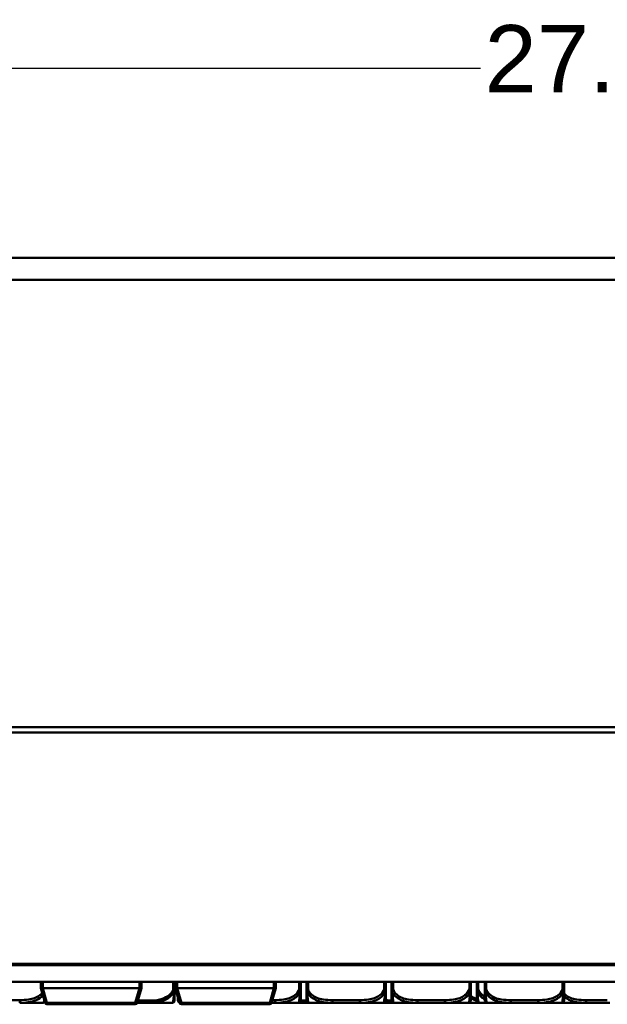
# Model space of a CAD drawing. Header units: inches. Extents: x 9.4 to 55.3, y 0.3 to 33.1.
# Tile 112 of 173: x 22.1 to 26.4, y 25.8 to 33.1. Entities that reach past the tile are written whole.
import ezdxf

# ---------------------------------------------------------------- set-up
doc = ezdxf.new("R2010")
doc.units = ezdxf.units.IN
doc.header["$MEASUREMENT"] = 0
for name, color, linetype, lineweight in [('Dimensions(ANSI)', 7, 'Continuous', 25), ('Visible Edges(ANSI)', 7, 'Continuous', 50), ('Visible Tangent Edges(ANSI)', 7, 'Continuous', 50)]:
    doc.layers.add(name, color=color, linetype=linetype, lineweight=lineweight)
doc.styles.add('Copy of DEFAULT-ANSI', font='arial.ttf')
doc.dimstyles.new('Copy of DEFAULT-ANSI-06', dxfattribs={"dimtxt": 0.5, "dimasz": 0.098425, "dimexe": 0.125, "dimexo": 0.0625, "dimgap": 0.031496, "dimtad": 0, "dimtih": 1, "dimtoh": 1, "dimrnd": 1e-08, "dimzin": 0, "dimdsep": 46, "dimtxsty": 'Copy of DEFAULT-ANSI', "dimcen": 0.09, "dimdle": 0.393701, "dimclrd": 179, "dimclre": 179, "dimclrt": 179, "dimadec": 0, "dimazin": 0, "dimtfac": 1, "dimtofl": 0, "dimtmove": 0, "dimatfit": 3, "dimfxl": 1, "dimtolj": 1, "dimtzin": 0, "dimlwd": 25, "dimlwe": 25, "dimarcsym": 0})

# ---------------------------------------------------------------- blocks, each defined once
blk = doc.blocks.new('*D8')
at = {"layer": 'Defpoints', "color": 0, "linetype": 'Continuous'}
for p in [(41.4726, 32.715), (13.9726, 31.1402), (41.4726, 31.1402)]:
    blk.add_point(p, dxfattribs=at)
at = {"layer": 'Dimensions(ANSI)', "color": 179, "linetype": 'Continuous', "lineweight": 25}
for p, q in [((13.9726, 31.2027), (13.9726, 32.84)), ((41.4726, 31.2027), (41.4726, 32.84)), ((14.071, 32.715), (25.4907, 32.715)), ((41.3742, 32.715), (29.9544, 32.715))]:
    blk.add_line(p, q, dxfattribs=at)
at = {"layer": 'Dimensions(ANSI)', "color": 179, "linetype": 'Continuous'}
for points in [[(14.071, 32.7314), (14.071, 32.6986), (13.9726, 32.715)], [(41.3742, 32.7314), (41.3742, 32.6986), (41.4726, 32.715)]]:
    blk.add_solid(points, dxfattribs=at)
at = {"layer": 'Dimensions(ANSI)', "color": 179, "linetype": 'Continuous', "lineweight": 25, "insert": (25.5222, 33.0354), "char_height": 0.5, "attachment_point": 1, "style": 'Copy of DEFAULT-ANSI'}
blk.add_mtext('\\A1;27.50 [698.50]', dxfattribs=at)

msp = doc.modelspace()

# ---------------------------------------------------------------- linework, layer by layer
at = {"layer": 'Visible Edges(ANSI)'}
for p, q in [((13.9726, 31.3053), (41.4726, 31.3053)), ((13.6744, 26.0451), (41.7708, 26.0451)), ((41.4726, 26.0552), (13.9726, 26.0552)), ((41.4726, 26.0546), (13.9726, 26.0546)), ((41.7708, 25.9201), (13.6744, 25.9201)), ((22.2226, 25.8721), (22.2226, 25.9201)), ((22.2226, 25.872), (22.2226, 25.8721)), ((22.2226, 25.872), (22.2545, 25.7639)), ((22.9556, 25.8721), (22.2376, 25.8721)), ((22.9388, 25.7639), (22.9706, 25.872)), ((22.9706, 25.8721), (22.9706, 25.9201)), ((22.9706, 25.8721), (22.9706, 25.872)), ((23.2176, 25.8604), (23.2176, 25.9201)), ((23.2176, 25.8551), (23.2276, 25.8551)), ((23.2226, 25.8721), (23.2226, 25.9201)), ((23.2226, 25.872), (23.2226, 25.8721)), ((23.2226, 25.872), (23.2545, 25.7639)), ((23.9556, 25.8721), (23.2376, 25.8721)), ((23.9388, 25.7639), (23.9706, 25.872)), ((23.9706, 25.8721), (23.9706, 25.9201)), ((23.9706, 25.8721), (23.9706, 25.872)), ((24.1559, 25.8657), (24.1559, 25.9201)), ((24.1979, 25.9201), (24.1979, 25.8657)), ((24.7884, 25.8657), (24.7884, 25.9201)), ((24.8304, 25.9201), (24.8304, 25.8657)), ((25.421, 25.8657), (25.421, 25.9201)), ((25.4634, 25.9201), (25.4634, 25.8657)), ((25.523, 25.9201), (25.523, 25.8657)), ((25.5231, 25.9201), (25.5231, 25.8657)), ((26.1136, 25.8657), (26.1136, 25.9201)), ((22.0658, 25.7646), (22.2403, 25.7646)), ((22.2688, 25.7531), (22.9244, 25.7531)), ((22.9578, 25.7646), (23.027, 25.7646)), ((23.027, 25.7646), (23.2019, 25.7646)), ((23.2688, 25.7531), (23.9244, 25.7531)), ((23.939, 25.7646), (23.9618, 25.7646)), ((23.9618, 25.7646), (24.1362, 25.7646)), ((24.1362, 25.7646), (24.1431, 25.7646)), ((24.1431, 25.7646), (24.2123, 25.7646)), ((24.2176, 25.7646), (24.392, 25.7646)), ((24.392, 25.7646), (24.5943, 25.7646)), ((24.5943, 25.7646), (24.7687, 25.7646)), ((24.7687, 25.7646), (24.8501, 25.7646)), ((24.8501, 25.7646), (25.0246, 25.7646)), ((25.0246, 25.7646), (25.2269, 25.7646)), ((25.2269, 25.7646), (25.4013, 25.7646)), ((25.4013, 25.7646), (25.4831, 25.7646)), ((25.4831, 25.7646), (25.5427, 25.7646)), ((25.5427, 25.7646), (25.7172, 25.7646)), ((25.7172, 25.7646), (25.9195, 25.7646)), ((25.9195, 25.7646), (26.0939, 25.7646)), ((26.1021, 25.7646), (26.2766, 25.7646)), ((26.2766, 25.7646), (26.4543, 25.7646))]:
    msp.add_line(p, q, dxfattribs=at)
for centre, radius, start, end in [((23.2019, 25.7803), 0.0157, 270, 0), ((23.2583, 25.7803), 0.0157, 180, 254.35639), ((24.1362, 25.7843), 0.0197, 270, 0), ((24.2176, 25.7843), 0.0197, 180, 270), ((24.7687, 25.7843), 0.0197, 270, 0), ((24.8501, 25.7843), 0.0197, 180, 270), ((25.4013, 25.7843), 0.0197, 270, 0), ((25.4831, 25.7843), 0.0197, 180, 270), ((25.5427, 25.7843), 0.0197, 180, 270), ((25.5427, 25.7843), 0.0197, 180, 270), ((26.0939, 25.7843), 0.0197, 270, 0), ((26.0939, 25.7843), 0.0197, 270.08732, 0), ((22.2403, 25.7843), 0.0197, 270, 309.88981), ((22.2688, 25.7681), 0.015, 196.38954, 270), ((22.9244, 25.7681), 0.015, 270, 343.61046), ((23.2688, 25.7681), 0.015, 196.38954, 270), ((23.9244, 25.7681), 0.015, 270, 343.61046), ((26.1021, 25.7843), 0.0197, 257.94675, 270)]:
    msp.add_arc(centre, radius, start, end, dxfattribs=at)
for centre, start_param, end_param in [((22.2376, 25.8126), 0, 0.029054), ((22.9556, 25.8126), 6.254131, 6.283185), ((23.2376, 25.8126), 0, 0.029054), ((23.9556, 25.8126), 6.254131, 6.283185)]:
    msp.add_ellipse(centre, major_axis=(0, 0.0595), ratio=0.252101, start_param=start_param, end_param=end_param, dxfattribs=at)
for points, knots in [([(22.2226, 25.872), (22.2227, 25.8718), (22.2234, 25.8715), (22.2246, 25.8714), (22.2251, 25.8714), (22.2258, 25.8713), (22.2263, 25.8713), (22.2273, 25.8713), (22.2281, 25.8713), (22.2301, 25.8714), (22.2318, 25.8715), (22.2345, 25.8718), (22.2358, 25.8719), (22.2372, 25.8721)], [-0.47517162, -0.47517162, -0.47517162, -0.47517162, -0.4593497, -0.4593497, -0.45391807, -0.45391807, -0.44954667, -0.44954667, -0.44251629, -0.44251629, -0.43082103, -0.43082103, -0.42105754, -0.42105754, -0.42105754, -0.42105754]), ([(22.9561, 25.8721), (22.9574, 25.8719), (22.9588, 25.8718), (22.9615, 25.8715), (22.9631, 25.8714), (22.9651, 25.8713), (22.966, 25.8713), (22.967, 25.8713), (22.9674, 25.8713), (22.9682, 25.8714), (22.9686, 25.8714), (22.9699, 25.8715), (22.9705, 25.8718), (22.9706, 25.872)], [-0.08937412, -0.08937412, -0.08937412, -0.08937412, -0.07961062, -0.07961062, -0.06791536, -0.06791536, -0.06088498, -0.06088498, -0.05651358, -0.05651358, -0.05108195, -0.05108195, -0.03526003, -0.03526003, -0.03526003, -0.03526003]), ([(23.2176, 25.7803), (23.2176, 25.7803), (23.2176, 25.7804), (23.2176, 25.7804), (23.2176, 25.7811), (23.2176, 25.7848), (23.2176, 25.7969), (23.2176, 25.8074), (23.2176, 25.8253), (23.2176, 25.8509), (23.2176, 25.854), (23.2176, 25.8571), (23.2176, 25.8604)], [0, 0, 0, 0, 0.0272471, 0.0272471, 0.0272471, 0.2790553, 0.2790553, 0.2790553, 0.4988354, 0.4988354, 0.4988354, 0.5252205, 0.5252205, 0.5252205, 0.5252205]), ([(23.2226, 25.872), (23.2227, 25.8718), (23.2234, 25.8715), (23.2246, 25.8714), (23.2251, 25.8714), (23.2258, 25.8713), (23.2263, 25.8713), (23.2273, 25.8713), (23.2281, 25.8713), (23.2301, 25.8714), (23.2318, 25.8715), (23.2345, 25.8718), (23.2358, 25.8719), (23.2372, 25.8721)], [-0.47517162, -0.47517162, -0.47517162, -0.47517162, -0.4593497, -0.4593497, -0.45391807, -0.45391807, -0.44954667, -0.44954667, -0.44251629, -0.44251629, -0.43082103, -0.43082103, -0.42105754, -0.42105754, -0.42105754, -0.42105754]), ([(23.9561, 25.8721), (23.9574, 25.8719), (23.9588, 25.8718), (23.9615, 25.8715), (23.9631, 25.8714), (23.9651, 25.8713), (23.966, 25.8713), (23.967, 25.8713), (23.9674, 25.8713), (23.9682, 25.8714), (23.9686, 25.8714), (23.9699, 25.8715), (23.9705, 25.8718), (23.9706, 25.872)], [-0.08937412, -0.08937412, -0.08937412, -0.08937412, -0.07961062, -0.07961062, -0.06791536, -0.06791536, -0.06088498, -0.06088498, -0.05651358, -0.05651358, -0.05108195, -0.05108195, -0.03526003, -0.03526003, -0.03526003, -0.03526003]), ([(24.1559, 25.7843), (24.1559, 25.7843), (24.1559, 25.7852), (24.1559, 25.7891), (24.1559, 25.7942), (24.1559, 25.8047), (24.1559, 25.8257), (24.1559, 25.8365), (24.1559, 25.8502), (24.1559, 25.8657)], [0.2569537, 0.2569537, 0.2569537, 0.2569537, 0.4371919, 0.4371919, 0.4371919, 0.6739428, 0.6739428, 0.6739428, 0.7963818, 0.7963818, 0.7963818, 0.7963818]), ([(24.1979, 25.8657), (24.1979, 25.8474), (24.1979, 25.8316), (24.1979, 25.8199), (24.1979, 25.8019), (24.1979, 25.7929), (24.1979, 25.7885), (24.1979, 25.7851), (24.1979, 25.7843), (24.1979, 25.7843)], [-0.7968224, -0.7968224, -0.7968224, -0.7968224, -0.6514613, -0.6514613, -0.6514613, -0.427691, -0.427691, -0.427691, -0.2569517, -0.2569517, -0.2569517, -0.2569517]), ([(24.7884, 25.7843), (24.7884, 25.7843), (24.7884, 25.7852), (24.7884, 25.7891), (24.7884, 25.7942), (24.7884, 25.8047), (24.7884, 25.8257), (24.7884, 25.8365), (24.7884, 25.8502), (24.7884, 25.8657)], [0.2569537, 0.2569537, 0.2569537, 0.2569537, 0.4371919, 0.4371919, 0.4371919, 0.6739428, 0.6739428, 0.6739428, 0.7963818, 0.7963818, 0.7963818, 0.7963818]), ([(24.8304, 25.8657), (24.8304, 25.8474), (24.8304, 25.8316), (24.8304, 25.8199), (24.8304, 25.8019), (24.8304, 25.7929), (24.8304, 25.7885), (24.8304, 25.7851), (24.8304, 25.7843), (24.8304, 25.7843)], [-0.7968224, -0.7968224, -0.7968224, -0.7968224, -0.6514613, -0.6514613, -0.6514613, -0.427691, -0.427691, -0.427691, -0.2569517, -0.2569517, -0.2569517, -0.2569517]), ([(25.421, 25.7843), (25.421, 25.7843), (25.421, 25.7852), (25.421, 25.7891), (25.421, 25.7942), (25.421, 25.8047), (25.421, 25.8257), (25.421, 25.8365), (25.421, 25.8502), (25.421, 25.8657)], [0.2569537, 0.2569537, 0.2569537, 0.2569537, 0.4371919, 0.4371919, 0.4371919, 0.6739428, 0.6739428, 0.6739428, 0.7963818, 0.7963818, 0.7963818, 0.7963818]), ([(25.4634, 25.8657), (25.4634, 25.8474), (25.4634, 25.8316), (25.4634, 25.8199), (25.4634, 25.8019), (25.4634, 25.7929), (25.4634, 25.7885), (25.4634, 25.7851), (25.4634, 25.7843), (25.4634, 25.7843)], [-0.7968224, -0.7968224, -0.7968224, -0.7968224, -0.6514613, -0.6514613, -0.6514613, -0.427691, -0.427691, -0.427691, -0.2569517, -0.2569517, -0.2569517, -0.2569517]), ([(25.523, 25.8657), (25.523, 25.8474), (25.523, 25.8316), (25.523, 25.8199), (25.523, 25.8019), (25.523, 25.7929), (25.523, 25.7885), (25.523, 25.7851), (25.523, 25.7843), (25.523, 25.7843)], [-0.7968224, -0.7968224, -0.7968224, -0.7968224, -0.6514613, -0.6514613, -0.6514613, -0.427691, -0.427691, -0.427691, -0.2569517, -0.2569517, -0.2569517, -0.2569517]), ([(25.5231, 25.8657), (25.5231, 25.8474), (25.5231, 25.8316), (25.5231, 25.8199), (25.5231, 25.8019), (25.5231, 25.7929), (25.5231, 25.7885), (25.5231, 25.7851), (25.5231, 25.7843), (25.5231, 25.7843)], [-0.7968224, -0.7968224, -0.7968224, -0.7968224, -0.6514613, -0.6514613, -0.6514613, -0.427691, -0.427691, -0.427691, -0.2569517, -0.2569517, -0.2569517, -0.2569517]), ([(26.1136, 25.7843), (26.1136, 25.7843), (26.1136, 25.7852), (26.1136, 25.7891), (26.1136, 25.7942), (26.1136, 25.8047), (26.1136, 25.8257), (26.1136, 25.8365), (26.1136, 25.8502), (26.1136, 25.8657)], [0.2569537, 0.2569537, 0.2569537, 0.2569537, 0.4371919, 0.4371919, 0.4371919, 0.6739428, 0.6739428, 0.6739428, 0.7963818, 0.7963818, 0.7963818, 0.7963818]), ([(23.2426, 25.8048), (23.2426, 25.7975), (23.2426, 25.7921), (23.2426, 25.7885), (23.2426, 25.7821), (23.2426, 25.7803), (23.2426, 25.7803)], [-0.3243271, -0.3243271, -0.3243271, -0.3243271, -0.20743, -0.20743, -0.20743, 0, 0, 0, 0]), ([(22.939, 25.7646), (22.9449, 25.7646), (22.9507, 25.7646), (22.957, 25.7646), (22.9574, 25.7646), (22.9578, 25.7646)], [-0.04455697, -0.04455697, -0.04455697, -0.04455697, 0, 0, 0.00333562, 0.00333562, 0.00333562, 0.00333562]), ([(24.2123, 25.7646), (24.2128, 25.7646), (24.2132, 25.7646), (24.2148, 25.7646), (24.216, 25.7646), (24.2172, 25.7646)], [-0.41611398, -0.41611398, -0.41611398, -0.41611398, -0.41276905, -0.41276905, -0.40379858, -0.40379858, -0.40379858, -0.40379858])]:
    msp.add_open_spline(points, degree=3, knots=knots, dxfattribs=at)
at = {"layer": 'Visible Tangent Edges(ANSI)'}
for p, q in [((13.9726, 31.1402), (41.4726, 31.1402)), ((13.9726, 27.8133), (41.4726, 27.8133)), ((13.9726, 27.7757), (41.4726, 27.7757)), ((22.2688, 25.7644), (22.2372, 25.8721)), ((22.2376, 25.8721), (22.2376, 25.9201)), ((22.9561, 25.8721), (22.9244, 25.7644)), ((22.9556, 25.8721), (22.9556, 25.9201)), ((23.2058, 25.9201), (23.2058, 25.8604)), ((23.2688, 25.7644), (23.2372, 25.8721)), ((23.2376, 25.8721), (23.2376, 25.9201)), ((23.9561, 25.8721), (23.9244, 25.7644)), ((23.9556, 25.8721), (23.9556, 25.9201)), ((24.1441, 25.9201), (24.1441, 25.8657)), ((24.1441, 25.8657), (24.1559, 25.8657)), ((24.1979, 25.8657), (24.2097, 25.8657)), ((24.2097, 25.8657), (24.2097, 25.9201)), ((24.7766, 25.9201), (24.7766, 25.8657)), ((24.7766, 25.8657), (24.7884, 25.8657)), ((24.8304, 25.8657), (24.8422, 25.8657)), ((24.8422, 25.8657), (24.8422, 25.9201)), ((25.4092, 25.9201), (25.4092, 25.8657)), ((25.4092, 25.8657), (25.421, 25.8657)), ((25.4634, 25.8657), (25.4752, 25.8657)), ((25.4752, 25.8657), (25.4752, 25.9201)), ((25.523, 25.8657), (25.5231, 25.8657)), ((25.5231, 25.8657), (25.5349, 25.8657)), ((25.5349, 25.8657), (25.5349, 25.9201)), ((26.1018, 25.9201), (26.1018, 25.8657)), ((26.1018, 25.8657), (26.1136, 25.8657)), ((22.0658, 25.7843), (21.9448, 25.7843)), ((22.0658, 25.7843), (22.0658, 25.7646)), ((23.027, 25.7803), (22.9436, 25.7803)), ((23.027, 25.7803), (23.027, 25.7646)), ((23.9618, 25.7843), (23.9448, 25.7843)), ((23.9618, 25.7843), (23.9618, 25.7646)), ((24.1983, 25.7803), (24.1555, 25.7803)), ((24.392, 25.7843), (24.392, 25.7646)), ((24.5943, 25.7843), (24.392, 25.7843)), ((24.5943, 25.7843), (24.5943, 25.7646)), ((25.0246, 25.7843), (25.0246, 25.7646)), ((25.2269, 25.7843), (25.0246, 25.7843)), ((25.2269, 25.7843), (25.2269, 25.7646)), ((25.7172, 25.7843), (25.7172, 25.7646)), ((25.9195, 25.7843), (25.7172, 25.7843)), ((25.9195, 25.7843), (25.9195, 25.7646)), ((26.2766, 25.7843), (26.2766, 25.7646)), ((26.4346, 25.7843), (26.2766, 25.7843)), ((22.9244, 25.7644), (22.2688, 25.7644)), ((22.2688, 25.7531), (22.2688, 25.7644)), ((22.9244, 25.7644), (22.9244, 25.7531)), ((23.9244, 25.7644), (23.2688, 25.7644)), ((23.2688, 25.7531), (23.2688, 25.7644)), ((23.9244, 25.7644), (23.9244, 25.7531)), ((24.1431, 25.7658), (24.1431, 25.7646))]:
    msp.add_line(p, q, dxfattribs=at)
for centre, major_axis, ratio, start_param, end_param in [((23.2058, 25.8604), (0.0118, 0), 0.00001, 4.641811, 6.143405), ((22.2688, 25.7681), (-0.0144, -0.0042), 0.235079, 0, 1.501765), ((22.9244, 25.7681), (0.0144, -0.0042), 0.235079, 4.78142, 6.283185), ((23.2688, 25.7681), (-0.0144, -0.0042), 0.235079, 0, 1.501765), ((23.9244, 25.7681), (0.0144, -0.0042), 0.235079, 4.78142, 6.283185)]:
    msp.add_ellipse(centre, major_axis=major_axis, ratio=ratio, start_param=start_param, end_param=end_param, dxfattribs=at)
for points, knots in [([(23.2058, 25.8604), (23.1909, 25.8211), (23.1493, 25.7983), (23.1087, 25.7885), (23.0821, 25.7821), (23.0543, 25.7803), (23.027, 25.7803)], [-0.5252205, -0.5252205, -0.5252205, -0.5252205, -0.20743, -0.20743, -0.20743, 0, 0, 0, 0]), ([(23.2058, 25.8604), (23.2064, 25.8596), (23.207, 25.8587), (23.2079, 25.8571), (23.2084, 25.8563), (23.209, 25.8551), (23.2093, 25.8546), (23.2097, 25.8538), (23.2098, 25.8535), (23.2102, 25.8526), (23.2104, 25.852), (23.2111, 25.8505), (23.2114, 25.8496), (23.2119, 25.8478), (23.2121, 25.847), (23.2123, 25.8462)], [-0.02627331, -0.02627331, -0.02627331, -0.02627331, -0.02158775, -0.02158775, -0.01736415, -0.01736415, -0.0147244, -0.0147244, -0.01307456, -0.01307456, -0.00977487, -0.00977487, -0.00449537, -0.00449537, 0.00012419, 0.00012419, 0.00012419, 0.00012419]), ([(23.2123, 25.8462), (23.2129, 25.847), (23.2134, 25.8478), (23.2145, 25.8496), (23.215, 25.8505), (23.2157, 25.852), (23.2159, 25.8526), (23.2163, 25.8535), (23.2164, 25.8538), (23.2166, 25.8546), (23.2168, 25.8551), (23.2171, 25.8563), (23.2173, 25.8571), (23.2175, 25.8587), (23.2176, 25.8596), (23.2176, 25.8604)], [-0.00012419, -0.00012419, -0.00012419, -0.00012419, 0.00449537, 0.00449537, 0.00977487, 0.00977487, 0.01307456, 0.01307456, 0.0147244, 0.0147244, 0.01736415, 0.01736415, 0.02158775, 0.02158775, 0.02627331, 0.02627331, 0.02627331, 0.02627331]), ([(24.1441, 25.8657), (24.1383, 25.8474), (24.1258, 25.8316), (24.1106, 25.8199), (24.0872, 25.8019), (24.0581, 25.7929), (24.029, 25.7885), (24.0068, 25.7851), (23.9842, 25.7843), (23.9618, 25.7843)], [-0.7968224, -0.7968224, -0.7968224, -0.7968224, -0.6514613, -0.6514613, -0.6514613, -0.427691, -0.427691, -0.427691, -0.2569517, -0.2569517, -0.2569517, -0.2569517]), ([(24.1441, 25.8657), (24.1446, 25.8643), (24.1451, 25.8628), (24.146, 25.86), (24.1464, 25.8587), (24.147, 25.8565), (24.1472, 25.8557), (24.1475, 25.8543), (24.1476, 25.8538), (24.1479, 25.8522), (24.1481, 25.8511), (24.1486, 25.8483), (24.1488, 25.8466), (24.149, 25.8434), (24.149, 25.842), (24.149, 25.8405)], [-0.0532704, -0.0532704, -0.0532704, -0.0532704, -0.04377373, -0.04377373, -0.03521335, -0.03521335, -0.02986312, -0.02986312, -0.02651922, -0.02651922, -0.01983142, -0.01983142, -0.00913095, -0.00913095, 0.00023197, 0.00023197, 0.00023197, 0.00023197]), ([(24.149, 25.8405), (24.1499, 25.842), (24.1506, 25.8434), (24.1521, 25.8466), (24.1527, 25.8483), (24.1537, 25.8511), (24.154, 25.8522), (24.1544, 25.8538), (24.1545, 25.8543), (24.1548, 25.8557), (24.155, 25.8565), (24.1554, 25.8587), (24.1556, 25.86), (24.1558, 25.8628), (24.1559, 25.8643), (24.1559, 25.8657)], [-0.00023197, -0.00023197, -0.00023197, -0.00023197, 0.00913095, 0.00913095, 0.01983142, 0.01983142, 0.02651922, 0.02651922, 0.02986312, 0.02986312, 0.03521335, 0.03521335, 0.04377373, 0.04377373, 0.0532704, 0.0532704, 0.0532704, 0.0532704]), ([(24.1979, 25.8657), (24.1979, 25.8643), (24.1979, 25.8628), (24.1982, 25.86), (24.1984, 25.8587), (24.1988, 25.8565), (24.1989, 25.8557), (24.1992, 25.8543), (24.1994, 25.8538), (24.1998, 25.8522), (24.2001, 25.8511), (24.201, 25.8483), (24.2017, 25.8466), (24.2031, 25.8434), (24.2039, 25.842), (24.2047, 25.8405)], [-0.0532704, -0.0532704, -0.0532704, -0.0532704, -0.04377373, -0.04377373, -0.03521335, -0.03521335, -0.02986312, -0.02986312, -0.02651922, -0.02651922, -0.01983142, -0.01983142, -0.00913095, -0.00913095, 0.00023197, 0.00023197, 0.00023197, 0.00023197]), ([(24.2047, 25.8405), (24.2047, 25.842), (24.2048, 25.8434), (24.205, 25.8466), (24.2052, 25.8483), (24.2056, 25.8511), (24.2058, 25.8522), (24.2062, 25.8538), (24.2063, 25.8543), (24.2066, 25.8557), (24.2068, 25.8565), (24.2074, 25.8587), (24.2078, 25.86), (24.2087, 25.8628), (24.2092, 25.8643), (24.2097, 25.8657)], [-0.00023197, -0.00023197, -0.00023197, -0.00023197, 0.00913095, 0.00913095, 0.01983142, 0.01983142, 0.02651922, 0.02651922, 0.02986312, 0.02986312, 0.03521335, 0.03521335, 0.04377373, 0.04377373, 0.0532704, 0.0532704, 0.0532704, 0.0532704]), ([(24.392, 25.7843), (24.3683, 25.7843), (24.3444, 25.7852), (24.321, 25.7891), (24.2903, 25.7942), (24.2594, 25.8047), (24.2362, 25.8257), (24.2242, 25.8365), (24.2145, 25.8502), (24.2097, 25.8657)], [0.2569537, 0.2569537, 0.2569537, 0.2569537, 0.4371919, 0.4371919, 0.4371919, 0.6739428, 0.6739428, 0.6739428, 0.7963818, 0.7963818, 0.7963818, 0.7963818]), ([(24.7766, 25.8657), (24.7709, 25.8474), (24.7584, 25.8316), (24.7432, 25.8199), (24.7197, 25.8019), (24.6906, 25.7929), (24.6615, 25.7885), (24.6394, 25.7851), (24.6167, 25.7843), (24.5943, 25.7843)], [-0.7968224, -0.7968224, -0.7968224, -0.7968224, -0.6514613, -0.6514613, -0.6514613, -0.427691, -0.427691, -0.427691, -0.2569517, -0.2569517, -0.2569517, -0.2569517]), ([(24.7766, 25.8657), (24.7772, 25.8643), (24.7777, 25.8628), (24.7785, 25.86), (24.7789, 25.8587), (24.7795, 25.8565), (24.7797, 25.8557), (24.78, 25.8543), (24.7801, 25.8538), (24.7805, 25.8522), (24.7807, 25.8511), (24.7811, 25.8483), (24.7813, 25.8466), (24.7815, 25.8434), (24.7816, 25.842), (24.7816, 25.8405)], [-0.0532704, -0.0532704, -0.0532704, -0.0532704, -0.04377373, -0.04377373, -0.03521335, -0.03521335, -0.02986312, -0.02986312, -0.02651922, -0.02651922, -0.01983142, -0.01983142, -0.00913095, -0.00913095, 0.00023197, 0.00023197, 0.00023197, 0.00023197]), ([(24.7816, 25.8405), (24.7824, 25.842), (24.7832, 25.8434), (24.7846, 25.8466), (24.7853, 25.8483), (24.7862, 25.8511), (24.7865, 25.8522), (24.7869, 25.8538), (24.7871, 25.8543), (24.7874, 25.8557), (24.7875, 25.8565), (24.7879, 25.8587), (24.7881, 25.86), (24.7884, 25.8628), (24.7884, 25.8643), (24.7884, 25.8657)], [-0.00023197, -0.00023197, -0.00023197, -0.00023197, 0.00913095, 0.00913095, 0.01983142, 0.01983142, 0.02651922, 0.02651922, 0.02986312, 0.02986312, 0.03521335, 0.03521335, 0.04377373, 0.04377373, 0.0532704, 0.0532704, 0.0532704, 0.0532704]), ([(24.8304, 25.8657), (24.8304, 25.8643), (24.8305, 25.8628), (24.8307, 25.86), (24.8309, 25.8587), (24.8313, 25.8565), (24.8315, 25.8557), (24.8318, 25.8543), (24.8319, 25.8538), (24.8323, 25.8522), (24.8327, 25.8511), (24.8336, 25.8483), (24.8342, 25.8466), (24.8357, 25.8434), (24.8364, 25.842), (24.8373, 25.8405)], [-0.0532704, -0.0532704, -0.0532704, -0.0532704, -0.04377373, -0.04377373, -0.03521335, -0.03521335, -0.02986312, -0.02986312, -0.02651922, -0.02651922, -0.01983142, -0.01983142, -0.00913095, -0.00913095, 0.00023197, 0.00023197, 0.00023197, 0.00023197]), ([(24.8373, 25.8405), (24.8373, 25.842), (24.8373, 25.8434), (24.8375, 25.8466), (24.8377, 25.8483), (24.8382, 25.8511), (24.8384, 25.8522), (24.8387, 25.8538), (24.8388, 25.8543), (24.8391, 25.8557), (24.8393, 25.8565), (24.8399, 25.8587), (24.8403, 25.86), (24.8412, 25.8628), (24.8417, 25.8643), (24.8422, 25.8657)], [-0.00023197, -0.00023197, -0.00023197, -0.00023197, 0.00913095, 0.00913095, 0.01983142, 0.01983142, 0.02651922, 0.02651922, 0.02986312, 0.02986312, 0.03521335, 0.03521335, 0.04377373, 0.04377373, 0.0532704, 0.0532704, 0.0532704, 0.0532704]), ([(25.0246, 25.7843), (25.0009, 25.7843), (24.9769, 25.7852), (24.9535, 25.7891), (24.9229, 25.7942), (24.892, 25.8047), (24.8687, 25.8257), (24.8567, 25.8365), (24.8471, 25.8502), (24.8422, 25.8657)], [0.2569537, 0.2569537, 0.2569537, 0.2569537, 0.4371919, 0.4371919, 0.4371919, 0.6739428, 0.6739428, 0.6739428, 0.7963818, 0.7963818, 0.7963818, 0.7963818]), ([(25.4092, 25.8657), (25.4034, 25.8474), (25.3909, 25.8316), (25.3757, 25.8199), (25.3523, 25.8019), (25.3232, 25.7929), (25.2941, 25.7885), (25.2719, 25.7851), (25.2493, 25.7843), (25.2269, 25.7843)], [-0.7968224, -0.7968224, -0.7968224, -0.7968224, -0.6514613, -0.6514613, -0.6514613, -0.427691, -0.427691, -0.427691, -0.2569517, -0.2569517, -0.2569517, -0.2569517]), ([(25.4092, 25.8657), (25.4097, 25.8643), (25.4102, 25.8628), (25.4111, 25.86), (25.4115, 25.8587), (25.4121, 25.8565), (25.4123, 25.8557), (25.4126, 25.8543), (25.4127, 25.8538), (25.413, 25.8522), (25.4132, 25.8511), (25.4137, 25.8483), (25.4139, 25.8466), (25.4141, 25.8434), (25.4141, 25.842), (25.4141, 25.8405)], [-0.0532704, -0.0532704, -0.0532704, -0.0532704, -0.04377373, -0.04377373, -0.03521335, -0.03521335, -0.02986312, -0.02986312, -0.02651922, -0.02651922, -0.01983142, -0.01983142, -0.00913095, -0.00913095, 0.00023197, 0.00023197, 0.00023197, 0.00023197]), ([(25.4141, 25.8405), (25.415, 25.842), (25.4157, 25.8434), (25.4172, 25.8466), (25.4178, 25.8483), (25.4188, 25.8511), (25.4191, 25.8522), (25.4195, 25.8538), (25.4196, 25.8543), (25.4199, 25.8557), (25.4201, 25.8565), (25.4205, 25.8587), (25.4207, 25.86), (25.4209, 25.8628), (25.421, 25.8643), (25.421, 25.8657)], [-0.00023197, -0.00023197, -0.00023197, -0.00023197, 0.00913095, 0.00913095, 0.01983142, 0.01983142, 0.02651922, 0.02651922, 0.02986312, 0.02986312, 0.03521335, 0.03521335, 0.04377373, 0.04377373, 0.0532704, 0.0532704, 0.0532704, 0.0532704]), ([(25.4634, 25.8657), (25.4634, 25.8643), (25.4634, 25.8628), (25.4637, 25.86), (25.4639, 25.8587), (25.4642, 25.8565), (25.4644, 25.8557), (25.4647, 25.8543), (25.4649, 25.8538), (25.4653, 25.8522), (25.4656, 25.8511), (25.4665, 25.8483), (25.4672, 25.8466), (25.4686, 25.8434), (25.4694, 25.842), (25.4702, 25.8405)], [-0.0532704, -0.0532704, -0.0532704, -0.0532704, -0.04377373, -0.04377373, -0.03521335, -0.03521335, -0.02986312, -0.02986312, -0.02651922, -0.02651922, -0.01983142, -0.01983142, -0.00913095, -0.00913095, 0.00023197, 0.00023197, 0.00023197, 0.00023197]), ([(25.4702, 25.8405), (25.4702, 25.842), (25.4703, 25.8434), (25.4705, 25.8466), (25.4707, 25.8483), (25.4711, 25.8511), (25.4713, 25.8522), (25.4717, 25.8538), (25.4718, 25.8543), (25.4721, 25.8557), (25.4723, 25.8565), (25.4729, 25.8587), (25.4733, 25.86), (25.4741, 25.8628), (25.4746, 25.8643), (25.4752, 25.8657)], [-0.00023197, -0.00023197, -0.00023197, -0.00023197, 0.00913095, 0.00913095, 0.01983142, 0.01983142, 0.02651922, 0.02651922, 0.02986312, 0.02986312, 0.03521335, 0.03521335, 0.04377373, 0.04377373, 0.0532704, 0.0532704, 0.0532704, 0.0532704]), ([(25.523, 25.8103), (25.5154, 25.8147), (25.5082, 25.8198), (25.5017, 25.8257), (25.4897, 25.8365), (25.48, 25.8502), (25.4752, 25.8657)], [0.6072636, 0.6072636, 0.6072636, 0.6072636, 0.6739428, 0.6739428, 0.6739428, 0.7963818, 0.7963818, 0.7963818, 0.7963818]), ([(25.5231, 25.8657), (25.5231, 25.8643), (25.5231, 25.8628), (25.5234, 25.86), (25.5236, 25.8587), (25.5239, 25.8565), (25.5241, 25.8557), (25.5244, 25.8543), (25.5246, 25.8538), (25.525, 25.8522), (25.5253, 25.8511), (25.5262, 25.8483), (25.5269, 25.8466), (25.5283, 25.8434), (25.5291, 25.842), (25.5299, 25.8405)], [-0.0532704, -0.0532704, -0.0532704, -0.0532704, -0.04377373, -0.04377373, -0.03521335, -0.03521335, -0.02986312, -0.02986312, -0.02651922, -0.02651922, -0.01983142, -0.01983142, -0.00913095, -0.00913095, 0.00023197, 0.00023197, 0.00023197, 0.00023197]), ([(25.5299, 25.8405), (25.5299, 25.842), (25.5299, 25.8434), (25.5302, 25.8466), (25.5304, 25.8483), (25.5308, 25.8511), (25.531, 25.8522), (25.5313, 25.8538), (25.5315, 25.8543), (25.5318, 25.8557), (25.532, 25.8565), (25.5326, 25.8587), (25.5329, 25.86), (25.5338, 25.8628), (25.5343, 25.8643), (25.5349, 25.8657)], [-0.00023197, -0.00023197, -0.00023197, -0.00023197, 0.00913095, 0.00913095, 0.01983142, 0.01983142, 0.02651922, 0.02651922, 0.02986312, 0.02986312, 0.03521335, 0.03521335, 0.04377373, 0.04377373, 0.0532704, 0.0532704, 0.0532704, 0.0532704]), ([(25.7172, 25.7843), (25.6935, 25.7843), (25.6695, 25.7852), (25.6462, 25.7891), (25.6155, 25.7942), (25.5846, 25.8047), (25.5614, 25.8257), (25.5493, 25.8365), (25.5397, 25.8502), (25.5349, 25.8657)], [0.2569537, 0.2569537, 0.2569537, 0.2569537, 0.4371919, 0.4371919, 0.4371919, 0.6739428, 0.6739428, 0.6739428, 0.7963818, 0.7963818, 0.7963818, 0.7963818]), ([(26.1018, 25.8657), (26.0961, 25.8474), (26.0836, 25.8316), (26.0684, 25.8199), (26.0449, 25.8019), (26.0158, 25.7929), (25.9867, 25.7885), (25.9645, 25.7851), (25.9419, 25.7843), (25.9195, 25.7843)], [-0.7968224, -0.7968224, -0.7968224, -0.7968224, -0.6514613, -0.6514613, -0.6514613, -0.427691, -0.427691, -0.427691, -0.2569517, -0.2569517, -0.2569517, -0.2569517]), ([(26.1018, 25.8657), (26.1023, 25.8643), (26.1028, 25.8628), (26.1037, 25.86), (26.1041, 25.8587), (26.1047, 25.8565), (26.1049, 25.8557), (26.1052, 25.8543), (26.1053, 25.8538), (26.1057, 25.8522), (26.1058, 25.8511), (26.1063, 25.8483), (26.1065, 25.8466), (26.1067, 25.8434), (26.1068, 25.842), (26.1068, 25.8405)], [-0.0532704, -0.0532704, -0.0532704, -0.0532704, -0.04377373, -0.04377373, -0.03521335, -0.03521335, -0.02986312, -0.02986312, -0.02651922, -0.02651922, -0.01983142, -0.01983142, -0.00913095, -0.00913095, 0.00023197, 0.00023197, 0.00023197, 0.00023197]), ([(26.1068, 25.8405), (26.1076, 25.842), (26.1084, 25.8434), (26.1098, 25.8466), (26.1105, 25.8483), (26.1114, 25.8511), (26.1117, 25.8522), (26.1121, 25.8538), (26.1122, 25.8543), (26.1126, 25.8557), (26.1127, 25.8565), (26.1131, 25.8587), (26.1133, 25.86), (26.1135, 25.8628), (26.1136, 25.8643), (26.1136, 25.8657)], [-0.00023197, -0.00023197, -0.00023197, -0.00023197, 0.00913095, 0.00913095, 0.01983142, 0.01983142, 0.02651922, 0.02651922, 0.02986312, 0.02986312, 0.03521335, 0.03521335, 0.04377373, 0.04377373, 0.0532704, 0.0532704, 0.0532704, 0.0532704]), ([(22.2328, 25.8375), (22.2275, 25.831), (22.2214, 25.825), (22.2147, 25.8199), (22.1913, 25.8019), (22.1622, 25.7929), (22.1331, 25.7885), (22.1109, 25.7851), (22.0882, 25.7843), (22.0658, 25.7843)], [-0.7152018, -0.7152018, -0.7152018, -0.7152018, -0.6514613, -0.6514613, -0.6514613, -0.427691, -0.427691, -0.427691, -0.2569517, -0.2569517, -0.2569517, -0.2569517]), ([(22.0658, 25.7646), (22.1063, 25.7644), (22.1487, 25.7673), (22.2068, 25.7931), (22.2244, 25.8047), (22.2382, 25.8199)], [0.2569517, 0.2569517, 0.2569517, 0.2569517, 0.5559983, 0.5559983, 0.6921296, 0.6921296, 0.6921296, 0.6921296]), ([(22.2486, 25.7839), (22.2474, 25.777), (22.2462, 25.7725), (22.2433, 25.7656), (22.2417, 25.7642), (22.2403, 25.7646)], [-0.5491271, -0.5491271, -0.5491271, -0.5491271, -0.427691, -0.427691, -0.2569537, -0.2569537, -0.2569537, -0.2569537]), ([(23.027, 25.7646), (23.0308, 25.7646), (23.0346, 25.7646), (23.0619, 25.7652), (23.0861, 25.7675), (23.1239, 25.7769), (23.138, 25.7817), (23.1732, 25.7992), (23.1934, 25.815), (23.2088, 25.8395), (23.2106, 25.8428), (23.2123, 25.8462)], [0, 0, 0, 0, 0.0278591, 0.0278591, 0.201273, 0.201273, 0.3066357, 0.3066357, 0.475216, 0.475216, 0.5007189, 0.5007189, 0.5007189, 0.5007189]), ([(23.2123, 25.8462), (23.2122, 25.8428), (23.2121, 25.8395), (23.2113, 25.815), (23.2102, 25.7992), (23.2082, 25.7817), (23.2074, 25.7769), (23.2052, 25.7675), (23.2038, 25.7652), (23.2023, 25.7646), (23.2021, 25.7646), (23.2019, 25.7646)], [-0.5007189, -0.5007189, -0.5007189, -0.5007189, -0.475216, -0.475216, -0.3066357, -0.3066357, -0.201273, -0.201273, -0.0278591, -0.0278591, 0, 0, 0, 0]), ([(23.9618, 25.7646), (24.0022, 25.7644), (24.0446, 25.7673), (24.1102, 25.7964), (24.1347, 25.8148), (24.149, 25.8405)], [0.2569517, 0.2569517, 0.2569517, 0.2569517, 0.5559983, 0.5559983, 0.7482818, 0.7482818, 0.7482818, 0.7482818]), ([(24.149, 25.8405), (24.1485, 25.8276), (24.1479, 25.8157), (24.1454, 25.7855), (24.1431, 25.7749), (24.1392, 25.7656), (24.1376, 25.7642), (24.1362, 25.7646)], [-0.7478145, -0.7478145, -0.7478145, -0.7478145, -0.6493253, -0.6493253, -0.427691, -0.427691, -0.2569537, -0.2569537, -0.2569537, -0.2569537]), ([(24.2047, 25.8405), (24.2124, 25.8276), (24.2224, 25.8157), (24.2594, 25.7855), (24.2912, 25.7749), (24.3454, 25.7656), (24.3686, 25.7642), (24.392, 25.7646)], [-0.7478145, -0.7478145, -0.7478145, -0.7478145, -0.6493253, -0.6493253, -0.427691, -0.427691, -0.2569537, -0.2569537, -0.2569537, -0.2569537]), ([(24.2176, 25.7646), (24.2152, 25.7644), (24.2119, 25.7673), (24.2073, 25.7964), (24.2056, 25.8148), (24.2047, 25.8405)], [0.2569517, 0.2569517, 0.2569517, 0.2569517, 0.5559983, 0.5559983, 0.7482818, 0.7482818, 0.7482818, 0.7482818]), ([(24.5943, 25.7646), (24.6348, 25.7644), (24.6771, 25.7673), (24.7428, 25.7964), (24.7672, 25.8148), (24.7816, 25.8405)], [0.2569517, 0.2569517, 0.2569517, 0.2569517, 0.5559983, 0.5559983, 0.7482818, 0.7482818, 0.7482818, 0.7482818]), ([(24.7816, 25.8405), (24.7811, 25.8276), (24.7804, 25.8157), (24.778, 25.7855), (24.7757, 25.7749), (24.7718, 25.7656), (24.7702, 25.7642), (24.7687, 25.7646)], [-0.7478145, -0.7478145, -0.7478145, -0.7478145, -0.6493253, -0.6493253, -0.427691, -0.427691, -0.2569537, -0.2569537, -0.2569537, -0.2569537]), ([(24.8373, 25.8405), (24.8449, 25.8276), (24.8549, 25.8157), (24.892, 25.7855), (24.9237, 25.7749), (24.978, 25.7656), (25.0012, 25.7642), (25.0246, 25.7646)], [-0.7478145, -0.7478145, -0.7478145, -0.7478145, -0.6493253, -0.6493253, -0.427691, -0.427691, -0.2569537, -0.2569537, -0.2569537, -0.2569537]), ([(24.8501, 25.7646), (24.8477, 25.7644), (24.8444, 25.7673), (24.8398, 25.7964), (24.8382, 25.8148), (24.8373, 25.8405)], [0.2569517, 0.2569517, 0.2569517, 0.2569517, 0.5559983, 0.5559983, 0.7482818, 0.7482818, 0.7482818, 0.7482818]), ([(25.2269, 25.7646), (25.2673, 25.7644), (25.3097, 25.7673), (25.3753, 25.7964), (25.3998, 25.8148), (25.4141, 25.8405)], [0.2569517, 0.2569517, 0.2569517, 0.2569517, 0.5559983, 0.5559983, 0.7482818, 0.7482818, 0.7482818, 0.7482818]), ([(25.4141, 25.8405), (25.4136, 25.8276), (25.413, 25.8157), (25.4105, 25.7855), (25.4082, 25.7749), (25.4043, 25.7656), (25.4027, 25.7642), (25.4013, 25.7646)], [-0.7478145, -0.7478145, -0.7478145, -0.7478145, -0.6493253, -0.6493253, -0.427691, -0.427691, -0.2569537, -0.2569537, -0.2569537, -0.2569537]), ([(25.4634, 25.7937), (25.4604, 25.7947), (25.4575, 25.7957), (25.4546, 25.7969), (25.4428, 25.8015), (25.4312, 25.8075), (25.4209, 25.815)], [0.2553465, 0.2553465, 0.2553465, 0.2553465, 0.2790553, 0.2790553, 0.2790553, 0.3753861, 0.3753861, 0.3753861, 0.3753861]), ([(25.421, 25.7986), (25.4266, 25.7948), (25.4326, 25.7914), (25.447, 25.7842), (25.4557, 25.7808), (25.4644, 25.7779)], [-0.3536488, -0.3536488, -0.3536488, -0.3536488, -0.3066357, -0.3066357, -0.2411461, -0.2411461, -0.2411461, -0.2411461]), ([(25.4702, 25.8405), (25.4779, 25.8276), (25.4879, 25.8157), (25.5067, 25.8004), (25.5146, 25.7952), (25.5229, 25.7908)], [-0.7478145, -0.7478145, -0.7478145, -0.7478145, -0.6493253, -0.6493253, -0.5852466, -0.5852466, -0.5852466, -0.5852466]), ([(25.4831, 25.7646), (25.4807, 25.7644), (25.4774, 25.7673), (25.4727, 25.7964), (25.4711, 25.8148), (25.4702, 25.8405)], [0.2569517, 0.2569517, 0.2569517, 0.2569517, 0.5559983, 0.5559983, 0.7482818, 0.7482818, 0.7482818, 0.7482818]), ([(25.5299, 25.8405), (25.5376, 25.8276), (25.5476, 25.8157), (25.5846, 25.7855), (25.6163, 25.7749), (25.6706, 25.7656), (25.6938, 25.7642), (25.7172, 25.7646)], [-0.7478145, -0.7478145, -0.7478145, -0.7478145, -0.6493253, -0.6493253, -0.427691, -0.427691, -0.2569537, -0.2569537, -0.2569537, -0.2569537]), ([(25.5427, 25.7646), (25.5403, 25.7644), (25.5371, 25.7673), (25.5324, 25.7964), (25.5308, 25.8148), (25.5299, 25.8405)], [0.2569517, 0.2569517, 0.2569517, 0.2569517, 0.5559983, 0.5559983, 0.7482818, 0.7482818, 0.7482818, 0.7482818]), ([(25.9195, 25.7646), (25.96, 25.7644), (26.0023, 25.7673), (26.068, 25.7964), (26.0924, 25.8148), (26.1068, 25.8405)], [0.2569517, 0.2569517, 0.2569517, 0.2569517, 0.5559983, 0.5559983, 0.7482818, 0.7482818, 0.7482818, 0.7482818]), ([(26.1068, 25.8405), (26.1063, 25.8276), (26.1056, 25.8157), (26.1031, 25.7855), (26.1009, 25.7749), (26.097, 25.7656), (26.0953, 25.7642), (26.0939, 25.7646)], [-0.7478145, -0.7478145, -0.7478145, -0.7478145, -0.6493253, -0.6493253, -0.427691, -0.427691, -0.2569537, -0.2569537, -0.2569537, -0.2569537]), ([(26.2766, 25.7843), (26.2529, 25.7843), (26.2289, 25.7852), (26.2056, 25.7891), (26.1749, 25.7942), (26.144, 25.8047), (26.1208, 25.8257), (26.1183, 25.8279), (26.1159, 25.8303), (26.1136, 25.8328)], [0.2569537, 0.2569537, 0.2569537, 0.2569537, 0.4371919, 0.4371919, 0.4371919, 0.6739428, 0.6739428, 0.6739428, 0.6993356, 0.6993356, 0.6993356, 0.6993356]), ([(26.1136, 25.8105), (26.1152, 25.8091), (26.1168, 25.8078), (26.144, 25.7855), (26.1757, 25.7749), (26.23, 25.7656), (26.2532, 25.7642), (26.2766, 25.7646)], [-0.663256, -0.663256, -0.663256, -0.663256, -0.6493253, -0.6493253, -0.427691, -0.427691, -0.2569537, -0.2569537, -0.2569537, -0.2569537]), ([(24.7829, 25.7706), (24.8025, 25.7667), (24.8224, 25.7651), (24.8444, 25.7646), (24.8469, 25.7646), (24.8494, 25.7646)], [-0.1710345, -0.1710345, -0.1710345, -0.1710345, -0.0278591, -0.0278591, -0.0091836, -0.0091836, -0.0091836, -0.0091836])]:
    msp.add_open_spline(points, degree=3, knots=knots, dxfattribs=at)
for points in [[(25.523, 25.8657), (25.523, 25.8651), (25.523, 25.8646), (25.5231, 25.864)], [(24.8307, 25.7808), (24.8166, 25.7814), (24.8024, 25.7827), (24.7885, 25.785)], [(24.1373, 25.7646), (24.1392, 25.7646), (24.1412, 25.7646), (24.1431, 25.7646)], [(26.1021, 25.7646), (26.1015, 25.7645), (26.1007, 25.7647), (26.1, 25.7654)]]:
    msp.add_open_spline(points, degree=3, dxfattribs=at)

# ---------------------------------------------------------------- dimensions: what is measured, and where the dimension line sits
at = {"layer": 'Dimensions(ANSI)', "color": 179, "linetype": 'Continuous', "lineweight": 25}
dim = msp.add_linear_dim(base=(41.4726, 32.715), p1=(13.9726, 31.1402), p2=(41.4726, 31.1402), dimstyle='Copy of DEFAULT-ANSI-06', override={"dimtih": 0, "dimtoh": 0, "dimdec": 2, "dimtp": 0, "dimtm": 0, "dimtdec": 2, "dimatfit": 1}, dxfattribs=at)
dim.commit()
dim.dimension.update_dxf_attribs({"geometry": '*D8', "text_midpoint": (27.7226, 32.715), "dimtype": 160})

doc.saveas('drawing.dxf')
